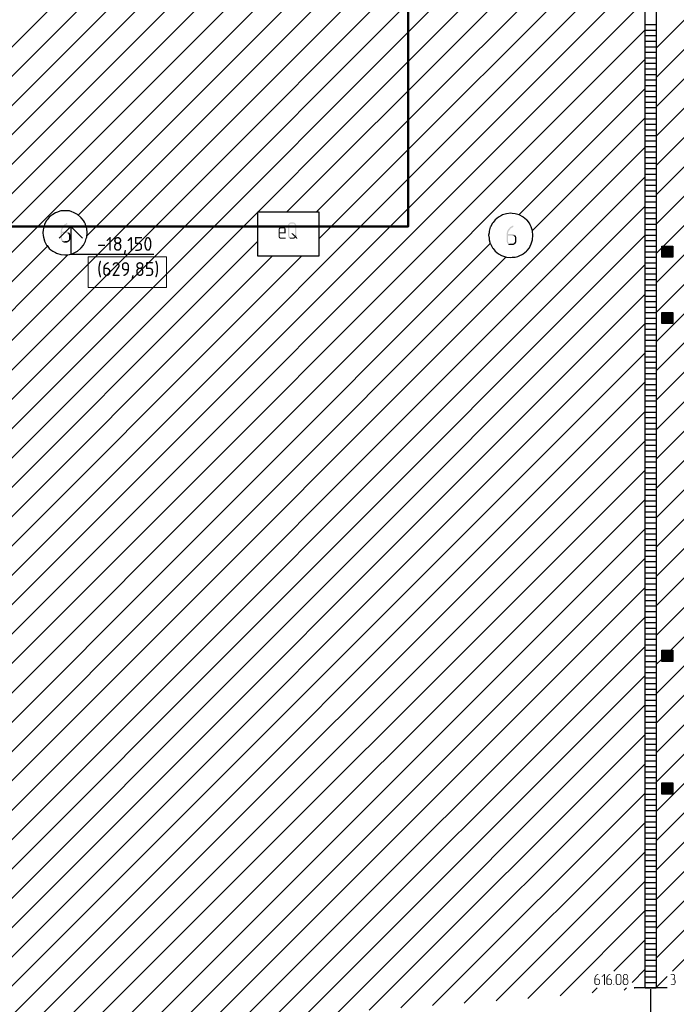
# Model space of a CAD drawing. Header units: millimetres. Extents: x -93479 to 1057970, y -66333 to 172656.
# Tile 70 of 256: x 170177 to 182045, y 21475 to 39270. Entities that reach past the tile are written whole.
import ezdxf

# ---------------------------------------------------------------- set-up
doc = ezdxf.new("R2010")
doc.units = ezdxf.units.MM
for name, color, linetype, lineweight in [('0 Фундамент', 5, 'Continuous', 30), ('A-ANNO-NOTE-1', 7, 'Continuous', 35), ('A-ANNO-NOTE-2', 7, 'Continuous', 18), ('G-ANNO-DIMS', 7, 'Continuous', 9), ('G-ANNO-DIMS-1', 7, 'Continuous', 18), ('РАЗМЕРЫ', 7, 'Continuous', 9)]:
    doc.layers.add(name, color=color, linetype=linetype, lineweight=lineweight)
doc.layers.add('PDF _Геометрия', color=7, linetype='Continuous')
doc.layers.add('PDF _Сплошная заливка', color=7, linetype='Continuous')
doc.styles.add('ISOCPEUR', font='GOST_Common.ttf', dxfattribs={"height": 450})

# ---------------------------------------------------------------- blocks, each defined once
blk = doc.blocks.new('геология2')
at = {"layer": 'PDF _Сплошная заливка', "transparency": 33554559}
for color, points in [(7, [(29.2672, -16.1284), (29.2638, -16.1284), (29.2605, -16.1301), (29.2572, -16.1334), (29.2538, -16.1351), (29.2505, -16.1368), (29.2472, -16.1384), (29.2438, -16.1418), (29.2422, -16.1451), (29.2388, -16.1468), (29.2372, -16.1501), (29.2338, -16.1534), (29.2322, -16.1551), (29.2305, -16.1601), (29.2288, -16.1634), (29.2272, -16.1668), (29.2255, -16.1701), (29.2238, -16.1734), (29.2238, -16.1784), (29.2222, -16.1818), (29.2222, -16.2418), (29.2238, -16.2451), (29.2238, -16.2484), (29.2255, -16.2518), (29.2288, -16.2551), (29.2305, -16.2584), (29.2522, -16.2568), (29.2472, -16.2568), (29.2438, -16.2551), (29.2405, -16.2534), (29.2372, -16.2518), (29.2355, -16.2484), (29.2338, -16.2451), (29.2322, -16.2418), (29.2322, -16.1984), (29.2622, -16.1984), (29.2822, -16.1968), (29.2788, -16.1934), (29.2755, -16.1918), (29.2722, -16.1901), (29.2688, -16.1884), (29.2322, -16.1884), (29.2322, -16.1801), (29.2338, -16.1768), (29.2338, -16.1734), (29.2355, -16.1701), (29.2372, -16.1668), (29.2405, -16.1634), (29.2405, -16.1618), (29.2438, -16.1584), (29.2455, -16.1551), (29.2488, -16.1518), (29.2505, -16.1484), (29.2538, -16.1468), (29.2572, -16.1434), (29.2605, -16.1418), (29.2638, -16.1401), (29.2672, -16.1384), (29.2688, -16.1384), (29.2705, -16.1368), (29.2705, -16.1301)]), (7, [(30.7755, -16.1634), (30.7738, -16.1668), (30.7722, -16.1701), (30.7722, -16.2268), (30.7738, -16.2301), (30.7755, -16.2334), (30.7772, -16.2351), (30.7788, -16.2368), (30.7822, -16.2384), (30.7855, -16.2401), (30.8188, -16.2401), (30.8205, -16.2384), (30.8222, -16.2384), (30.8222, -16.2334), (30.8188, -16.2318), (30.7855, -16.2318), (30.7838, -16.2301), (30.7805, -16.2268), (30.7805, -16.2018), (30.8205, -16.2018), (30.8222, -16.1984), (30.7805, -16.1934), (30.7805, -16.1701), (30.7838, -16.1668), (30.7855, -16.1651), (30.8055, -16.1651)]), (7, [(30.8055, -16.1568), (30.7855, -16.1568), (30.7822, -16.1584), (30.7788, -16.1601), (30.7772, -16.1618), (30.7755, -16.1634), (30.8055, -16.1651), (30.8088, -16.1651), (30.8122, -16.1668), (30.8138, -16.1701), (30.8138, -16.1934), (30.7805, -16.1934), (30.8222, -16.1984), (30.8222, -16.1701), (30.8205, -16.1668), (30.8205, -16.1634), (30.8172, -16.1618), (30.8155, -16.1584), (30.8122, -16.1568), (30.8088, -16.1568)]), (7, [(30.8455, -16.1301), (30.8438, -16.1334), (30.8422, -16.1351), (30.8405, -16.1384), (30.8388, -16.1418), (30.8388, -16.2184), (30.8405, -16.2218), (30.8405, -16.2251), (30.8422, -16.2284), (30.8438, -16.2301), (30.8455, -16.2334), (30.8638, -16.2318), (30.8605, -16.2318), (30.8572, -16.2301), (30.8538, -16.2284), (30.8522, -16.2268), (30.8505, -16.2234), (30.8488, -16.2218), (30.8472, -16.2184), (30.8472, -16.1451), (30.8488, -16.1418), (30.8505, -16.1384), (30.8522, -16.1351), (30.8555, -16.1334), (30.8572, -16.1318), (30.8722, -16.1318)]), (7, [(30.8722, -16.1234), (30.8572, -16.1234), (30.8538, -16.1251), (30.8505, -16.1268), (30.8488, -16.1284), (30.8455, -16.1301), (30.8722, -16.1318), (30.8788, -16.1318), (30.8822, -16.1334), (30.8838, -16.1368), (30.8872, -16.1384), (30.8872, -16.1418), (30.8888, -16.1451), (30.8888, -16.2168), (30.8972, -16.2184), (30.8972, -16.1418), (30.8955, -16.1384), (30.8938, -16.1351), (30.8922, -16.1318), (30.8905, -16.1301), (30.8872, -16.1284), (30.8855, -16.1251), (30.8822, -16.1251), (30.8788, -16.1234), (30.8755, -16.1234)]), (7, [(32.4388, -16.1468), (32.4355, -16.1468), (32.4322, -16.1484), (32.4288, -16.1518), (32.4255, -16.1534), (32.4222, -16.1551), (32.4188, -16.1568), (32.4155, -16.1601), (32.4138, -16.1634), (32.4105, -16.1651), (32.4088, -16.1684), (32.4055, -16.1718), (32.4038, -16.1734), (32.4022, -16.1784), (32.4005, -16.1818), (32.3988, -16.1851), (32.3972, -16.1884), (32.3955, -16.1918), (32.3955, -16.1968), (32.3938, -16.2001), (32.3938, -16.2601), (32.3955, -16.2634), (32.3955, -16.2668), (32.3972, -16.2701), (32.4005, -16.2734), (32.4022, -16.2768), (32.4238, -16.2751), (32.4188, -16.2751), (32.4155, -16.2734), (32.4122, -16.2718), (32.4088, -16.2701), (32.4072, -16.2668), (32.4055, -16.2634), (32.4038, -16.2601), (32.4038, -16.2168), (32.4338, -16.2168), (32.4538, -16.2151), (32.4505, -16.2118), (32.4472, -16.2101), (32.4438, -16.2084), (32.4405, -16.2068), (32.4038, -16.2068), (32.4038, -16.1984), (32.4055, -16.1951), (32.4055, -16.1918), (32.4072, -16.1884), (32.4088, -16.1851), (32.4122, -16.1818), (32.4122, -16.1801), (32.4155, -16.1768), (32.4172, -16.1734), (32.4205, -16.1701), (32.4222, -16.1668), (32.4255, -16.1651), (32.4288, -16.1618), (32.4322, -16.1601), (32.4355, -16.1584), (32.4388, -16.1568), (32.4405, -16.1568), (32.4422, -16.1551), (32.4422, -16.1484)]), (7, [(29.2822, -16.1968), (29.2622, -16.1984), (29.2688, -16.1984), (29.2722, -16.2018), (29.2755, -16.2034), (29.2772, -16.2068), (29.2805, -16.2101), (29.2805, -16.2451), (29.2772, -16.2484), (29.2755, -16.2518), (29.2722, -16.2534), (29.2688, -16.2551), (29.2655, -16.2568), (29.2522, -16.2568), (29.2305, -16.2584), (29.2338, -16.2618), (29.2372, -16.2634), (29.2405, -16.2651), (29.2438, -16.2651), (29.2472, -16.2668), (29.2655, -16.2668), (29.2688, -16.2651), (29.2722, -16.2651), (29.2755, -16.2634), (29.2788, -16.2601), (29.2822, -16.2584), (29.2855, -16.2551), (29.2872, -16.2518), (29.2888, -16.2484), (29.2905, -16.2451), (29.2905, -16.2101), (29.2888, -16.2068), (29.2872, -16.2018), (29.2855, -16.2001)]), (7, [(30.8772, -16.2318), (30.8638, -16.2318), (30.8455, -16.2334), (30.8488, -16.2351), (30.8522, -16.2368), (30.8538, -16.2384), (30.8572, -16.2401), (30.8755, -16.2401), (30.8788, -16.2384), (30.8838, -16.2384), (30.8855, -16.2368), (30.8888, -16.2334), (30.8905, -16.2318)]), (7, [(30.8688, -16.1984), (30.8655, -16.2001), (30.8638, -16.2018), (30.8655, -16.2051), (30.8855, -16.2251), (30.8838, -16.2284), (30.8805, -16.2301), (30.8772, -16.2318), (30.8905, -16.2318), (30.8988, -16.2384), (30.9022, -16.2401), (30.9038, -16.2384), (30.9055, -16.2351), (30.9038, -16.2334), (30.8955, -16.2234), (30.8972, -16.2218), (30.8972, -16.2184), (30.8888, -16.2168), (30.8705, -16.2001)]), (7, [(32.4538, -16.2151), (32.4338, -16.2168), (32.4405, -16.2168), (32.4438, -16.2201), (32.4472, -16.2218), (32.4488, -16.2251), (32.4522, -16.2284), (32.4522, -16.2634), (32.4488, -16.2668), (32.4472, -16.2701), (32.4438, -16.2718), (32.4405, -16.2734), (32.4372, -16.2751), (32.4238, -16.2751), (32.4022, -16.2768), (32.4055, -16.2801), (32.4088, -16.2818), (32.4122, -16.2834), (32.4155, -16.2834), (32.4188, -16.2851), (32.4372, -16.2851), (32.4405, -16.2834), (32.4438, -16.2834), (32.4472, -16.2818), (32.4505, -16.2784), (32.4538, -16.2768), (32.4572, -16.2734), (32.4588, -16.2701), (32.4605, -16.2668), (32.4622, -16.2634), (32.4622, -16.2284), (32.4605, -16.2251), (32.4588, -16.2201), (32.4572, -16.2184)]), (256, [(33.0438, -21.4684), (33.0422, -21.4684), (33.0405, -21.4701), (33.0372, -21.4701), (33.0355, -21.4718), (33.0338, -21.4734), (33.0322, -21.4734), (33.0305, -21.4751), (33.0288, -21.4768), (33.0272, -21.4784), (33.0255, -21.4801), (33.0238, -21.4818), (33.0238, -21.4834), (33.0222, -21.4851), (33.0222, -21.4868), (33.0205, -21.4901), (33.0205, -21.4918), (33.0188, -21.4934), (33.0188, -21.5001), (33.0172, -21.5034), (33.0172, -21.5318), (33.0188, -21.5351), (33.0188, -21.5368), (33.0205, -21.5384), (33.0205, -21.5401), (33.0222, -21.5418), (33.0338, -21.5418), (33.0322, -21.5401), (33.0305, -21.5401), (33.0288, -21.5384), (33.0272, -21.5384), (33.0255, -21.5368), (33.0238, -21.5334), (33.0238, -21.5068), (33.0522, -21.5068), (33.0505, -21.5051), (33.0488, -21.5034), (33.0472, -21.5034), (33.0438, -21.5018), (33.0238, -21.5018), (33.0238, -21.4951), (33.0255, -21.4934), (33.0255, -21.4918), (33.0272, -21.4901), (33.0272, -21.4884), (33.0288, -21.4868), (33.0305, -21.4851), (33.0305, -21.4834), (33.0322, -21.4818), (33.0338, -21.4801), (33.0355, -21.4784), (33.0372, -21.4768), (33.0405, -21.4751), (33.0422, -21.4751), (33.0438, -21.4734), (33.0455, -21.4718), (33.0455, -21.4684)]), (256, [(33.0888, -21.4684), (33.0872, -21.4684), (33.0705, -21.4851), (33.0688, -21.4884), (33.0705, -21.4901), (33.0738, -21.4901), (33.0855, -21.4784), (33.0922, -21.4718), (33.0905, -21.4684)]), (256, [(33.0922, -21.4718), (33.0855, -21.4784), (33.0855, -21.5434), (33.0872, -21.5468), (33.0905, -21.5468), (33.0922, -21.5434)]), (256, [(33.1288, -21.4684), (33.1272, -21.4684), (33.1255, -21.4701), (33.1222, -21.4701), (33.1205, -21.4718), (33.1188, -21.4734), (33.1172, -21.4734), (33.1155, -21.4751), (33.1138, -21.4768), (33.1122, -21.4784), (33.1105, -21.4801), (33.1088, -21.4818), (33.1088, -21.4834), (33.1072, -21.4851), (33.1072, -21.4868), (33.1055, -21.4901), (33.1055, -21.4918), (33.1038, -21.4934), (33.1038, -21.5001), (33.1022, -21.5034), (33.1022, -21.5318), (33.1038, -21.5351), (33.1038, -21.5368), (33.1055, -21.5384), (33.1055, -21.5401), (33.1072, -21.5418), (33.1188, -21.5418), (33.1172, -21.5401), (33.1155, -21.5401), (33.1138, -21.5384), (33.1122, -21.5384), (33.1105, -21.5368), (33.1088, -21.5334), (33.1088, -21.5068), (33.1372, -21.5068), (33.1355, -21.5051), (33.1338, -21.5034), (33.1322, -21.5034), (33.1288, -21.5018), (33.1088, -21.5018), (33.1088, -21.4951), (33.1105, -21.4934), (33.1105, -21.4918), (33.1122, -21.4901), (33.1122, -21.4884), (33.1138, -21.4868), (33.1155, -21.4851), (33.1155, -21.4834), (33.1172, -21.4818), (33.1188, -21.4801), (33.1205, -21.4784), (33.1222, -21.4768), (33.1255, -21.4751), (33.1272, -21.4751), (33.1288, -21.4734), (33.1305, -21.4718), (33.1305, -21.4684)]), (256, [(33.1922, -21.4684), (33.1822, -21.4684), (33.1805, -21.4701), (33.1772, -21.4701), (33.1755, -21.4718), (33.1738, -21.4734), (33.1722, -21.4751), (33.1722, -21.4768), (33.1705, -21.4784), (33.1705, -21.4801), (33.1688, -21.4834), (33.1688, -21.5318), (33.1705, -21.5351), (33.1705, -21.5368), (33.1722, -21.5384), (33.1722, -21.5401), (33.1738, -21.5418), (33.1755, -21.5434), (33.1772, -21.5451), (33.1805, -21.5451), (33.1822, -21.5468), (33.1972, -21.5468), (33.1988, -21.5451), (33.2005, -21.5451), (33.2022, -21.5434), (33.2038, -21.5418), (33.1855, -21.5418), (33.1838, -21.5401), (33.1822, -21.5401), (33.1805, -21.5384), (33.1788, -21.5384), (33.1772, -21.5368), (33.1755, -21.5334), (33.1755, -21.4801), (33.1772, -21.4784), (33.1788, -21.4768), (33.1805, -21.4751), (33.1822, -21.4751), (33.1838, -21.4734), (33.2038, -21.4734), (33.2022, -21.4718), (33.2005, -21.4701), (33.1988, -21.4701), (33.1955, -21.4684), (33.1938, -21.4684)]), (256, [(33.2038, -21.4734), (33.1922, -21.4734), (33.1938, -21.4734), (33.1972, -21.4751), (33.1988, -21.4751), (33.2005, -21.4768), (33.2022, -21.4784), (33.2022, -21.4834), (33.2038, -21.4851), (33.2038, -21.5301), (33.2022, -21.5318), (33.2022, -21.5351), (33.2005, -21.5368), (33.2005, -21.5384), (33.1988, -21.5401), (33.1955, -21.5401), (33.1938, -21.5418), (33.1855, -21.5418), (33.2038, -21.5418), (33.2055, -21.5401), (33.2072, -21.5384), (33.2072, -21.5368), (33.2088, -21.5334), (33.2088, -21.4801), (33.2072, -21.4784), (33.2072, -21.4768), (33.2055, -21.4751)]), (256, [(33.2388, -21.4684), (33.2338, -21.4684), (33.2322, -21.4701), (33.2305, -21.4701), (33.2288, -21.4718), (33.2272, -21.4734), (33.2255, -21.4751), (33.2238, -21.4768), (33.2238, -21.4784), (33.2222, -21.4801), (33.2222, -21.4951), (33.2238, -21.4968), (33.2238, -21.4984), (33.2255, -21.5001), (33.2272, -21.5018), (33.2272, -21.5034), (33.2288, -21.5034), (33.2272, -21.5051), (33.2255, -21.5068), (33.2422, -21.5068), (33.2438, -21.5084), (33.2472, -21.5084), (33.2488, -21.5101), (33.2505, -21.5101), (33.2522, -21.5118), (33.2522, -21.5168), (33.2538, -21.5184), (33.2538, -21.5301), (33.2522, -21.5318), (33.2522, -21.5351), (33.2505, -21.5368), (33.2505, -21.5384), (33.2488, -21.5401), (33.2455, -21.5401), (33.2438, -21.5418), (33.2238, -21.5418), (33.2255, -21.5434), (33.2272, -21.5451), (33.2305, -21.5451), (33.2322, -21.5468), (33.2472, -21.5468), (33.2488, -21.5451), (33.2505, -21.5451), (33.2522, -21.5434), (33.2538, -21.5418), (33.2555, -21.5401), (33.2572, -21.5384), (33.2572, -21.5368), (33.2588, -21.5351), (33.2588, -21.5134), (33.2572, -21.5118), (33.2572, -21.5101), (33.2555, -21.5101), (33.2555, -21.5084), (33.2538, -21.5068), (33.2522, -21.5051), (33.2505, -21.5034), (33.2522, -21.5018), (33.2372, -21.5018), (33.2355, -21.5001), (33.2322, -21.5001), (33.2305, -21.4984), (33.2305, -21.4968), (33.2288, -21.4951), (33.2288, -21.4934), (33.2272, -21.4901), (33.2272, -21.4851), (33.2288, -21.4834), (33.2288, -21.4801), (33.2305, -21.4784), (33.2305, -21.4768), (33.2338, -21.4751), (33.2355, -21.4751), (33.2372, -21.4734), (33.2505, -21.4734), (33.2488, -21.4718), (33.2472, -21.4701), (33.2455, -21.4701), (33.2438, -21.4684), (33.2405, -21.4684)]), (256, [(33.2505, -21.4734), (33.2388, -21.4734), (33.2422, -21.4734), (33.2438, -21.4751), (33.2455, -21.4751), (33.2472, -21.4768), (33.2488, -21.4784), (33.2488, -21.4801), (33.2505, -21.4834), (33.2505, -21.4934), (33.2488, -21.4951), (33.2488, -21.4968), (33.2472, -21.4984), (33.2455, -21.5001), (33.2438, -21.5018), (33.2388, -21.5018), (33.2522, -21.5018), (33.2522, -21.5001), (33.2538, -21.4984), (33.2555, -21.4951), (33.2555, -21.4801), (33.2538, -21.4784), (33.2538, -21.4768), (33.2522, -21.4751)]), (256, [(33.5755, -21.4684), (33.5622, -21.4684), (33.5605, -21.4718), (33.5622, -21.4734), (33.5772, -21.4734), (33.5788, -21.4751), (33.5822, -21.4751), (33.5838, -21.4768), (33.5838, -21.4784), (33.5855, -21.4801), (33.5855, -21.4834), (33.5872, -21.4851), (33.5872, -21.4901), (33.5855, -21.4934), (33.5855, -21.4951), (33.5838, -21.4968), (33.5838, -21.4984), (33.5822, -21.5001), (33.5788, -21.5018), (33.5738, -21.5018), (33.5738, -21.5034), (33.5722, -21.5051), (33.5738, -21.5068), (33.5772, -21.5068), (33.5805, -21.5084), (33.5822, -21.5084), (33.5838, -21.5101), (33.5855, -21.5101), (33.5872, -21.5118), (33.5888, -21.5151), (33.5888, -21.5351), (33.5872, -21.5368), (33.5855, -21.5384), (33.5838, -21.5401), (33.5822, -21.5401), (33.5805, -21.5418), (33.5622, -21.5418), (33.5605, -21.5434), (33.5622, -21.5468), (33.5822, -21.5468), (33.5838, -21.5451), (33.5872, -21.5451), (33.5888, -21.5434), (33.5905, -21.5418), (33.5922, -21.5401), (33.5922, -21.5384), (33.5938, -21.5368), (33.5938, -21.5351), (33.5955, -21.5318), (33.5955, -21.5168), (33.5938, -21.5134), (33.5938, -21.5118), (33.5922, -21.5101), (33.5905, -21.5084), (33.5888, -21.5068), (33.5872, -21.5051), (33.5855, -21.5034), (33.5872, -21.5018), (33.5888, -21.5001), (33.5905, -21.4984), (33.5905, -21.4951), (33.5922, -21.4934), (33.5922, -21.4801), (33.5905, -21.4784), (33.5905, -21.4768), (33.5888, -21.4751), (33.5872, -21.4734), (33.5855, -21.4718), (33.5838, -21.4701), (33.5822, -21.4684), (33.5772, -21.4684)]), (256, [(33.0522, -21.5068), (33.0405, -21.5068), (33.0422, -21.5084), (33.0455, -21.5084), (33.0472, -21.5101), (33.0488, -21.5101), (33.0505, -21.5118), (33.0505, -21.5168), (33.0522, -21.5184), (33.0522, -21.5301), (33.0505, -21.5318), (33.0505, -21.5351), (33.0488, -21.5368), (33.0488, -21.5384), (33.0472, -21.5401), (33.0438, -21.5401), (33.0422, -21.5418), (33.0222, -21.5418), (33.0238, -21.5434), (33.0255, -21.5451), (33.0288, -21.5451), (33.0305, -21.5468), (33.0455, -21.5468), (33.0472, -21.5451), (33.0488, -21.5451), (33.0505, -21.5434), (33.0522, -21.5418), (33.0538, -21.5401), (33.0555, -21.5384), (33.0555, -21.5368), (33.0572, -21.5351), (33.0572, -21.5134), (33.0555, -21.5118), (33.0555, -21.5101), (33.0538, -21.5084)]), (256, [(33.1372, -21.5068), (33.1255, -21.5068), (33.1272, -21.5084), (33.1305, -21.5084), (33.1322, -21.5101), (33.1338, -21.5101), (33.1355, -21.5118), (33.1355, -21.5168), (33.1372, -21.5184), (33.1372, -21.5301), (33.1355, -21.5318), (33.1355, -21.5351), (33.1338, -21.5368), (33.1338, -21.5384), (33.1322, -21.5401), (33.1288, -21.5401), (33.1272, -21.5418), (33.1072, -21.5418), (33.1088, -21.5434), (33.1105, -21.5451), (33.1138, -21.5451), (33.1155, -21.5468), (33.1305, -21.5468), (33.1322, -21.5451), (33.1338, -21.5451), (33.1355, -21.5434), (33.1372, -21.5418), (33.1388, -21.5401), (33.1405, -21.5384), (33.1405, -21.5368), (33.1422, -21.5351), (33.1422, -21.5134), (33.1405, -21.5118), (33.1405, -21.5101), (33.1388, -21.5084)]), (256, [(33.1555, -21.5418), (33.1538, -21.5418), (33.1522, -21.5434), (33.1538, -21.5468), (33.1572, -21.5468), (33.1572, -21.5451), (33.1588, -21.5434), (33.1572, -21.5418)]), (256, [(33.2255, -21.5068), (33.2238, -21.5084), (33.2222, -21.5101), (33.2205, -21.5118), (33.2205, -21.5134), (33.2188, -21.5168), (33.2188, -21.5184), (33.2188, -21.5318), (33.2205, -21.5351), (33.2205, -21.5368), (33.2222, -21.5384), (33.2222, -21.5401), (33.2238, -21.5418), (33.2355, -21.5418), (33.2338, -21.5401), (33.2322, -21.5401), (33.2305, -21.5384), (33.2288, -21.5384), (33.2272, -21.5368), (33.2255, -21.5334), (33.2255, -21.5134), (33.2272, -21.5118), (33.2288, -21.5101), (33.2305, -21.5084), (33.2338, -21.5084), (33.2355, -21.5068), (33.2422, -21.5068)])]:
    blk.add_hatch(color=color, dxfattribs=at).paths.add_polyline_path(points)
at = {"layer": 'PDF _Геометрия', "color": 7, "lineweight": 25}
for points in [[(33.3805, -19.7951), (33.3788, -19.7951), (33.4572, -19.7951), (33.4572, -21.5668), (33.3788, -21.5668), (33.3788, -19.7951), (33.3788, -14.7568), (33.3788, -9.7568), (33.4572, -9.7568), (33.4572, -14.7568), (33.4572, -19.7951), (33.4588, -19.7951)], [(28.4422, -15.3068), (30.2672, -13.4801), (31.3922, -12.3551), (32.7855, -10.9618)], [(28.4422, -15.5151), (30.6438, -13.3118), (31.4072, -12.5484), (32.9788, -10.9784)], [(28.4422, -15.7234), (33.1488, -11.0168)], [(28.4955, -15.8784), (33.3622, -11.0118)], [(33.4572, -14.8834), (37.1422, -11.1984)], [(28.4422, -16.1418), (33.3788, -11.2051)], [(33.4572, -15.0918), (37.3438, -11.2051)], [(33.4572, -15.3018), (37.5455, -11.2118)], [(33.4572, -15.5101), (37.7488, -11.2184)], [(33.4572, -15.7184), (37.2488, -11.9268)], [(29.3472, -16.0718), (33.3788, -12.0401), (33.4572, -12.0401)], [(33.4572, -16.5534), (37.9988, -12.0134)], [(28.3622, -16.3501), (28.4422, -16.3501), (32.6905, -12.1018)], [(33.4572, -15.9284), (37.3122, -12.0718)], [(33.4572, -16.1368), (37.4388, -12.1534)], [(33.5105, -16.2918), (37.6488, -12.1534)], [(29.4088, -16.2184), (33.3788, -12.2484)], [(33.3788, -16.7634), (33.4572, -16.7634), (37.9988, -12.2218)], [(28.4422, -16.5584), (32.7438, -12.2568)], [(28.4422, -16.7668), (32.9522, -12.2568)], [(28.4422, -17.3934), (33.3788, -12.4568)], [(28.4422, -17.6034), (33.3788, -12.6651)], [(28.4422, -17.8118), (33.3788, -12.8751)], [(28.4422, -18.0201), (33.3788, -13.0834)], [(33.4572, -17.5984), (37.9988, -13.0568)], [(28.4422, -18.2284), (33.3788, -13.2918)], [(33.4572, -17.8068), (37.9988, -13.2651)], [(30.8305, -16.0484), (33.3788, -13.5018)], [(33.4572, -18.0151), (37.9988, -13.4751)], [(31.0405, -16.0484), (33.3788, -13.7101)], [(31.0572, -16.2401), (33.3788, -13.9184)], [(28.4422, -19.0634), (33.3788, -14.1268), (33.4572, -14.1268)], [(28.4422, -19.2734), (33.3788, -14.3368)], [(28.4422, -19.4818), (33.3788, -14.5451)], [(33.4572, -19.0601), (37.9988, -14.5184)], [(28.4422, -19.6901), (33.3788, -14.7534)], [(33.3788, -14.7168), (33.4572, -14.7168)], [(33.3788, -14.7568), (33.4572, -14.7568)], [(33.5605, -19.1651), (37.9988, -14.7268)], [(33.3788, -14.7951), (33.4572, -14.7951)], [(33.3788, -14.8351), (33.4572, -14.8351)], [(33.3788, -14.8751), (33.4572, -14.8751)], [(33.3788, -14.9134), (33.4572, -14.9134)], [(28.4422, -19.9001), (33.3788, -14.9618)], [(33.3788, -14.9534), (33.4572, -14.9534)], [(33.4572, -19.4768), (37.9988, -14.9351)], [(33.3788, -14.9918), (33.4572, -14.9918)], [(33.3788, -15.0318), (33.4572, -15.0318)], [(33.3788, -15.0718), (33.4572, -15.0718)], [(33.3788, -15.1101), (33.4572, -15.1101)], [(32.4805, -16.0684), (33.3788, -15.1718)], [(33.3788, -15.1501), (33.4572, -15.1501)], [(33.3788, -15.1901), (33.4572, -15.1901)], [(33.4572, -19.6851), (37.9988, -15.1451)], [(33.3788, -15.2284), (33.4572, -15.2284)], [(33.3788, -15.2684), (33.4572, -15.2684)], [(33.3788, -15.3068), (33.4572, -15.3068)], [(32.5772, -16.1818), (33.3788, -15.3801)], [(33.3788, -15.3468), (33.4572, -15.3468)], [(33.3788, -15.3868), (33.4572, -15.3868)], [(33.3788, -15.4251), (33.4572, -15.4251)], [(33.3788, -15.4651), (33.4572, -15.4651)], [(33.3788, -15.5051), (33.4572, -15.5051)], [(33.3788, -15.5434), (33.4572, -15.5434)], [(28.5222, -20.4451), (33.3788, -15.5884)], [(33.3788, -15.5834), (33.4572, -15.5834)], [(33.3788, -15.6218), (33.4572, -15.6218)], [(33.3788, -15.6618), (33.4572, -15.6618)], [(33.3788, -15.7018), (33.4572, -15.7018)], [(33.3788, -15.7401), (33.4572, -15.7401)], [(28.4422, -20.7351), (33.3788, -15.7984)], [(33.3788, -15.7801), (33.4572, -15.7801)], [(33.3788, -15.8201), (33.4572, -15.8201)], [(33.4572, -20.3118), (37.9988, -15.7718)], [(33.3788, -15.8584), (33.4572, -15.8584)], [(33.3788, -15.8984), (33.4572, -15.8984)], [(33.3788, -15.9368), (33.4572, -15.9368)], [(28.4422, -20.9434), (33.3788, -16.0068)], [(33.3788, -15.9768), (33.4572, -15.9768)], [(33.3788, -16.0168), (33.4572, -16.0168)], [(33.4572, -20.5218), (37.9988, -15.9801)], [(33.3788, -16.0551), (33.4572, -16.0551)], [(33.3788, -16.0951), (33.4572, -16.0951)], [(33.3788, -16.1351), (33.4572, -16.1351)], [(33.3788, -16.1734), (33.4572, -16.1734)], [(33.4572, -18.2251), (35.5522, -16.1301)], [(33.4572, -16.9718), (34.2538, -16.1751)], [(28.4422, -21.1518), (33.3788, -16.2151)], [(33.3788, -16.2134), (33.4572, -16.2134)], [(33.4572, -20.7301), (37.9988, -16.1884)], [(28.4422, -18.4384), (30.6238, -16.2568)], [(28.4422, -20.1084), (32.2772, -16.2734)], [(28.4422, -16.9768), (29.1272, -16.2918)], [(33.3788, -16.2518), (33.4572, -16.2518)], [(33.3788, -16.2918), (33.4572, -16.2918)], [(33.4572, -16.3451), (33.4972, -16.3051)], [(33.4572, -19.8951), (37.0472, -16.3051)], [(33.4972, -16.3001), (33.5755, -16.3001)], [(33.4972, -16.3068), (33.5755, -16.3068)], [(33.4972, -16.3151), (33.5755, -16.3151)], [(28.4422, -18.6468), (30.7255, -16.3634)], [(28.4422, -18.8551), (30.9338, -16.3634)], [(28.4422, -20.3168), (32.3888, -16.3701)], [(28.5288, -17.0984), (29.2738, -16.3534)], [(33.3788, -16.3318), (33.4572, -16.3318)], [(33.3788, -16.3701), (33.4572, -16.3701)], [(33.4572, -18.4334), (35.5522, -16.3384)], [(33.4572, -17.1801), (34.2972, -16.3401)], [(33.4572, -17.3884), (34.4888, -16.3568)], [(33.4572, -20.1034), (37.1855, -16.3751)], [(33.4972, -16.3234), (33.5755, -16.3234)], [(33.4972, -16.3318), (33.5755, -16.3318)], [(33.4972, -16.3384), (33.5755, -16.3384)], [(33.4972, -16.3468), (33.5755, -16.3468)], [(33.4972, -16.3551), (33.5755, -16.3551)], [(33.4972, -16.3634), (33.5755, -16.3634)], [(28.4422, -21.3601), (33.3788, -16.4234)], [(33.3788, -18.8501), (33.4572, -18.8501), (35.9172, -16.3901)], [(33.3788, -16.4101), (33.4572, -16.4101)], [(33.3788, -16.4484), (33.4572, -16.4484)], [(33.4572, -18.6418), (35.7088, -16.3901)], [(33.4572, -20.9384), (37.9988, -16.3968)], [(33.3788, -16.4884), (33.4572, -16.4884)], [(33.3788, -16.5284), (33.4572, -16.5284)], [(33.3788, -16.5668), (33.4572, -16.5668)], [(28.5605, -21.4518), (33.3788, -16.6334)], [(33.3788, -16.6068), (33.4572, -16.6068)], [(33.3788, -16.6468), (33.4572, -16.6468)], [(33.4572, -21.1468), (37.9988, -16.6068)], [(33.3788, -16.6851), (33.4572, -16.6851)], [(33.3788, -16.7251), (33.4572, -16.7251)], [(33.3788, -16.8034), (33.4572, -16.8034)], [(33.4972, -16.7718), (33.5755, -16.7718)], [(33.4972, -16.7801), (33.5755, -16.7801)], [(33.4972, -16.7884), (33.5755, -16.7884)], [(33.4972, -16.7951), (33.5755, -16.7951)], [(33.4972, -16.8034), (33.5755, -16.8034)], [(28.4422, -21.7784), (33.3788, -16.8418)], [(33.3788, -16.8434), (33.4572, -16.8434)], [(33.4572, -21.3568), (37.9988, -16.8151)], [(33.4972, -16.8118), (33.5755, -16.8118)], [(33.4972, -16.8201), (33.5755, -16.8201)], [(33.4972, -16.8268), (33.5755, -16.8268)], [(33.4972, -16.8351), (33.5755, -16.8351)], [(33.3788, -16.8818), (33.4572, -16.8818)], [(33.3788, -16.9218), (33.4572, -16.9218)], [(33.3788, -16.9618), (33.4572, -16.9618)], [(33.3788, -17.0001), (33.4572, -17.0001)], [(28.6855, -21.7434), (33.3788, -17.0501)], [(33.3788, -17.0401), (33.4572, -17.0401)], [(33.3788, -17.0784), (33.4572, -17.0784)], [(33.5738, -21.4484), (37.9988, -17.0234)], [(33.3788, -17.1184), (33.4572, -17.1184)], [(33.3788, -17.1584), (33.4572, -17.1584)], [(33.3788, -17.1968), (33.4572, -17.1968)], [(28.7805, -21.8568), (33.3788, -17.2584)], [(33.3788, -17.2368), (33.4572, -17.2368)], [(33.3788, -17.2768), (33.4572, -17.2768)], [(33.3788, -17.3151), (33.4572, -17.3151)], [(33.3788, -17.3551), (33.4572, -17.3551)], [(33.3788, -17.3934), (33.4572, -17.3934)], [(33.3788, -17.4334), (33.4572, -17.4334)], [(28.9938, -21.8518), (33.3788, -17.4684)], [(33.3788, -17.4734), (33.4572, -17.4734)], [(33.3788, -17.5118), (33.4572, -17.5118)], [(33.3788, -17.5518), (33.4572, -17.5518)], [(33.3788, -17.5918), (33.4572, -17.5918)], [(33.3788, -17.6301), (33.4572, -17.6301)], [(29.2105, -21.8451), (33.3788, -17.6768)], [(33.3788, -17.6701), (33.4572, -17.6701)], [(33.3788, -17.7084), (33.4572, -17.7084)], [(33.3788, -17.7484), (33.4572, -17.7484)], [(33.3788, -17.7884), (33.4572, -17.7884)], [(33.3788, -17.8268), (33.4572, -17.8268)], [(29.4255, -21.8384), (33.3788, -17.8851)], [(33.3788, -17.8668), (33.4572, -17.8668)], [(33.3788, -17.9051), (33.4572, -17.9051)], [(33.3788, -17.9451), (33.4572, -17.9451)], [(33.3788, -17.9851), (33.4572, -17.9851)], [(33.3788, -18.0234), (33.4572, -18.0234)], [(33.3788, -18.0634), (33.4572, -18.0634)], [(29.6438, -21.8284), (33.3788, -18.0934)], [(33.3788, -18.1034), (33.4572, -18.1034)], [(33.3788, -18.1418), (33.4572, -18.1418)], [(33.3788, -18.1818), (33.4572, -18.1818)], [(33.3788, -18.2201), (33.4572, -18.2201)], [(33.3788, -18.2601), (33.4572, -18.2601)], [(29.8622, -21.8184), (33.3788, -18.3034)], [(33.3788, -18.3001), (33.4572, -18.3001)], [(33.3788, -18.3384), (33.4572, -18.3384)], [(33.3788, -18.3784), (33.4572, -18.3784)], [(33.3788, -18.4184), (33.4572, -18.4184)], [(33.3788, -18.4568), (33.4572, -18.4568)], [(30.0822, -21.8084), (33.3788, -18.5118)], [(33.3788, -18.4968), (33.4572, -18.4968)]]:
    blk.add_lwpolyline(points, dxfattribs=at)
for points in [[(29.4105, -16.1968), (29.4072, -16.1668), (29.4038, -16.1584), (29.3988, -16.1368), (29.3905, -16.1218), (29.3838, -16.1101), (29.3672, -16.0901), (29.3638, -16.0851), (29.3405, -16.0668), (29.3372, -16.0651), (29.3122, -16.0518), (29.3005, -16.0484), (29.2838, -16.0418), (29.2622, -16.0401), (29.2522, -16.0401), (29.2238, -16.0418), (29.2222, -16.0418), (29.1922, -16.0518), (29.1855, -16.0551), (29.1655, -16.0668), (29.1522, -16.0768), (29.1405, -16.0851), (29.1255, -16.1051), (29.1222, -16.1101), (29.1072, -16.1368), (29.1072, -16.1384), (29.0988, -16.1668), (29.0972, -16.1768), (29.0955, -16.1968), (29.0972, -16.2168), (29.0988, -16.2284), (29.1072, -16.2551), (29.1072, -16.2568), (29.1222, -16.2851), (29.1255, -16.2884), (29.1405, -16.3084), (29.1522, -16.3184), (29.1655, -16.3284), (29.1855, -16.3384), (29.1922, -16.3418), (29.2222, -16.3518), (29.2238, -16.3518), (29.2522, -16.3551), (29.2622, -16.3534), (29.2838, -16.3518), (29.3005, -16.3468), (29.3122, -16.3418), (29.3372, -16.3301), (29.3405, -16.3284), (29.3638, -16.3084), (29.3672, -16.3051), (29.3838, -16.2851), (29.3905, -16.2718), (29.3988, -16.2568), (29.4038, -16.2368), (29.4072, -16.2284)], [(30.6238, -16.2051), (30.6238, -16.0484), (31.0572, -16.0484), (31.0572, -16.3634), (30.6238, -16.3634)], [(32.5805, -16.2151), (32.5788, -16.1851), (32.5755, -16.1768), (32.5688, -16.1551), (32.5605, -16.1401), (32.5555, -16.1284), (32.5388, -16.1084), (32.5355, -16.1051), (32.5105, -16.0851), (32.5088, -16.0834), (32.4838, -16.0701), (32.4722, -16.0668), (32.4538, -16.0618), (32.4338, -16.0601), (32.4238, -16.0584), (32.3938, -16.0618), (32.3638, -16.0701), (32.3572, -16.0734), (32.3355, -16.0851), (32.3238, -16.0951), (32.3122, -16.1051), (32.2972, -16.1234), (32.2922, -16.1284), (32.2788, -16.1551), (32.2772, -16.1584), (32.2688, -16.1851), (32.2688, -16.1968), (32.2655, -16.2151), (32.2688, -16.2351), (32.2688, -16.2468), (32.2772, -16.2734), (32.2788, -16.2768), (32.2922, -16.3034), (32.2972, -16.3084), (32.3122, -16.3268), (32.3238, -16.3368), (32.3355, -16.3468), (32.3572, -16.3584), (32.3638, -16.3618), (32.3938, -16.3701), (32.4238, -16.3734), (32.4338, -16.3718), (32.4538, -16.3701), (32.4722, -16.3651), (32.4838, -16.3618), (32.5088, -16.3484), (32.5105, -16.3468), (32.5355, -16.3268), (32.5388, -16.3234), (32.5555, -16.3034), (32.5605, -16.2918), (32.5688, -16.2768), (32.5755, -16.2551), (32.5788, -16.2468)], [(33.4972, -16.3701), (33.4972, -16.2918), (33.5755, -16.2918), (33.5755, -16.3701)], [(33.4972, -16.8434), (33.4972, -16.7634), (33.5755, -16.7634), (33.5755, -16.8434)]]:
    blk.add_lwpolyline(points, close=True, dxfattribs=at)
at = {"layer": 'PDF _Геометрия', "lineweight": 25}
for points in [[(33.3788, -18.5351), (33.4572, -18.5351)], [(33.3788, -18.5751), (33.4572, -18.5751)], [(33.3788, -18.6151), (33.4572, -18.6151)], [(33.3788, -18.6534), (33.4572, -18.6534)], [(33.3788, -18.6934), (33.4572, -18.6934)], [(30.3022, -21.7968), (33.3788, -18.7201)], [(33.3788, -18.7334), (33.4572, -18.7334)], [(33.3788, -18.7718), (33.4572, -18.7718)], [(33.3788, -18.8118), (33.4572, -18.8118)], [(33.3788, -18.8901), (33.4572, -18.8901)], [(30.5238, -21.7834), (33.3788, -18.9301), (33.4572, -18.9301)], [(33.3788, -18.9684), (33.4572, -18.9684)], [(33.3788, -19.0084), (33.4572, -19.0084)], [(33.3788, -19.0484), (33.4572, -19.0484)], [(33.3788, -19.0868), (33.4572, -19.0868)], [(30.7455, -21.7718), (33.3788, -19.1384)], [(33.3788, -19.1268), (33.4572, -19.1268)], [(33.3788, -19.1651), (33.4572, -19.1651)], [(33.4972, -19.1734), (33.5755, -19.1734)], [(33.4972, -19.1818), (33.5755, -19.1818)], [(33.3788, -19.2051), (33.4572, -19.2051)], [(33.3788, -19.2451), (33.4572, -19.2451)], [(33.4572, -19.2684), (33.4972, -19.2284), (33.5755, -19.2284)], [(33.4972, -19.1901), (33.5755, -19.1901)], [(33.4972, -19.1968), (33.5755, -19.1968)], [(33.4972, -19.2051), (33.5755, -19.2051)], [(33.4972, -19.2134), (33.5755, -19.2134)], [(33.4972, -19.2201), (33.5755, -19.2201)], [(33.4972, -19.2368), (33.5755, -19.2368)], [(33.3788, -19.2834), (33.4572, -19.2834)], [(33.3788, -19.3234), (33.4572, -19.3234)], [(30.9688, -21.7568), (33.3788, -19.3468)], [(33.3788, -19.3618), (33.4572, -19.3618)], [(33.3788, -19.4018), (33.4572, -19.4018)], [(33.3788, -19.4418), (33.4572, -19.4418)], [(33.3788, -19.4801), (33.4572, -19.4801)], [(33.3788, -19.5201), (33.4572, -19.5201)], [(31.1922, -21.7418), (33.3788, -19.5551)], [(33.3788, -19.5601), (33.4572, -19.5601)], [(33.3788, -19.5984), (33.4572, -19.5984)], [(33.3788, -19.6384), (33.4572, -19.6384)], [(33.3788, -19.6768), (33.4572, -19.6768)], [(33.3788, -19.7168), (33.4572, -19.7168)], [(31.4155, -21.7268), (33.3788, -19.7651)], [(33.3788, -19.7568), (33.4572, -19.7568)], [(33.3788, -19.8351), (33.4572, -19.8351)], [(33.3788, -19.8751), (33.4572, -19.8751)], [(33.3788, -19.9134), (33.4572, -19.9134)], [(33.3788, -19.9534), (33.4572, -19.9534)], [(31.6422, -21.7101), (33.3788, -19.9734)], [(33.3788, -19.9918), (33.4572, -19.9918)], [(33.3788, -20.0318), (33.4572, -20.0318)], [(33.3788, -20.0718), (33.4572, -20.0718)], [(33.3788, -20.1101), (33.4572, -20.1101)], [(33.3788, -20.1501), (33.4572, -20.1501)], [(33.4972, -20.1184), (33.5755, -20.1184)], [(33.4972, -20.1268), (33.5755, -20.1268)], [(33.4972, -20.1334), (33.5755, -20.1334)], [(33.4972, -20.1418), (33.5755, -20.1418)], [(33.4972, -20.1501), (33.5755, -20.1501)], [(33.4972, -20.1584), (33.5755, -20.1584)], [(33.4972, -20.1651), (33.5755, -20.1651)], [(31.8672, -21.6934), (33.3788, -20.1818)], [(33.3788, -20.1901), (33.4572, -20.1901)], [(33.3788, -20.2284), (33.4572, -20.2284)], [(33.4972, -20.1734), (33.5755, -20.1734)], [(33.4972, -20.1818), (33.5755, -20.1818)], [(33.3788, -20.2684), (33.4572, -20.2684)], [(33.3788, -20.3068), (33.4572, -20.3068)], [(33.3788, -20.3468), (33.4572, -20.3468)], [(32.0922, -21.6768), (33.3788, -20.3901)], [(33.3788, -20.3868), (33.4572, -20.3868)], [(33.3788, -20.4251), (33.4572, -20.4251)], [(33.3788, -20.4651), (33.4572, -20.4651)], [(33.3788, -20.5034), (33.4572, -20.5034)], [(33.3788, -20.5434), (33.4572, -20.5434)], [(33.3788, -20.5834), (33.4572, -20.5834)], [(32.3188, -21.6584), (33.3788, -20.6001)], [(33.3788, -20.6218), (33.4572, -20.6218)], [(33.3788, -20.6618), (33.4572, -20.6618)], [(33.3788, -20.7018), (33.4572, -20.7018)], [(33.3788, -20.7401), (33.4572, -20.7401)], [(33.3788, -20.7801), (33.4572, -20.7801)], [(32.5455, -21.6418), (33.3788, -20.8084)], [(33.3788, -20.8184), (33.4572, -20.8184)], [(33.3788, -20.8584), (33.4572, -20.8584)], [(33.3788, -20.8984), (33.4572, -20.8984)], [(33.3788, -20.9368), (33.4572, -20.9368)], [(33.3788, -20.9768), (33.4572, -20.9768)], [(32.7738, -21.6234), (33.3788, -21.0168), (33.4572, -21.0168)], [(33.3788, -21.0551), (33.4572, -21.0551)], [(33.3788, -21.0951), (33.4572, -21.0951)], [(33.3788, -21.1334), (33.4572, -21.1334)], [(33.3788, -21.1734), (33.4572, -21.1734)], [(33.3788, -21.2134), (33.4572, -21.2134)], [(33.1555, -21.4484), (33.3788, -21.2268)], [(33.3788, -21.2518), (33.4572, -21.2518)], [(33.3788, -21.2918), (33.4572, -21.2918)], [(33.3788, -21.3318), (33.4572, -21.3318)], [(33.3788, -21.3701), (33.4572, -21.3701)], [(33.3788, -21.4101), (33.4572, -21.4101)], [(33.2855, -21.5284), (33.3788, -21.4351)], [(33.3788, -21.4484), (33.4572, -21.4484)], [(33.3788, -21.4884), (33.4572, -21.4884)], [(33.4572, -21.5651), (33.5355, -21.4868)], [(33.0022, -21.6034), (33.0372, -21.5668)], [(33.2305, -21.5834), (33.2455, -21.5668)], [(33.5355, -21.5668), (33.4172, -21.5668), (33.4188, -21.5668), (33.4172, -21.5668), (33.3005, -21.5668), (33.3022, -21.5668)], [(33.3788, -21.5284), (33.4572, -21.5284)], [(33.3788, -21.5668), (33.4572, -21.5668)], [(33.4172, -21.5768), (33.4172, -22.2468)]]:
    blk.add_lwpolyline(points, dxfattribs=at)
for points in [[(33.4972, -19.2451), (33.4972, -19.1651), (33.5755, -19.1651), (33.5755, -19.2451)], [(33.4972, -20.1901), (33.4972, -20.1101), (33.5755, -20.1101), (33.5755, -20.1901)]]:
    blk.add_lwpolyline(points, close=True, dxfattribs=at)
blk = doc.blocks.new('Высотные отметки - Вверх-711287-Разрез 3-3')
at = {"layer": '0 Фундамент', "color": 7}
for p, q in [((13237, 8150), (14737, 8150)), ((13237, 7650), (13237, 8150))]:
    blk.add_line(p, q, dxfattribs=at)
at = {"layer": 'A-ANNO-NOTE-1', "color": 7}
blk.add_line((12737, 7650), (13737, 7650), dxfattribs=at)
at = {"layer": 'A-ANNO-NOTE-2', "color": 7}
for q in [(13025, 7862), (13449, 7862)]:
    blk.add_line((13237, 7650), q, dxfattribs=at)

msp = doc.modelspace()

# ---------------------------------------------------------------- linework, layer by layer
at = {"layer": 'РАЗМЕРЫ', "color": 7, "lineweight": 50}
msp.add_lwpolyline([(192960.8, 49979.2), (169241.2, 49979.2), (169241.2, 35533.9), (177200, 35533.9), (177200, 49979.2)], dxfattribs=at)
at = {"layer": 'РАЗМЕРЫ', "color": 7, "ltscale": 100}
msp.add_lwpolyline([(171416.9, 34429.4), (172832.3, 34429.4), (172832.3, 34985), (171416.9, 34985)], close=True, dxfattribs=at)

# ---------------------------------------------------------------- block references
at = {"color": 7, "xscale": 2541.29606099, "yscale": 2541.29606099, "zscale": 2541.29606099}
msp.add_blockref('геология2', (96656.3, 76580.5), dxfattribs=at)
at = {"layer": 'G-ANNO-DIMS', "color": 7, "xscale": -1, "rotation": 180}
msp.add_blockref('Высотные отметки - Вверх-711287-Разрез 3-3', (157864.7, 43183.9), dxfattribs=at)

# ---------------------------------------------------------------- texts
at = {"layer": 'G-ANNO-DIMS-1', "color": 7, "char_height": 250, "width": 1150.283, "attachment_point": 7, "line_spacing_factor": 1.149209, "style": 'ISOCPEUR'}
for s, insert in [('-18,150', (171576.9, 35033.9)), ('(629,85)', (171576.9, 34579.6))]:
    msp.add_mtext(s, dxfattribs=dict(at, insert=insert))

doc.saveas('drawing.dxf')
